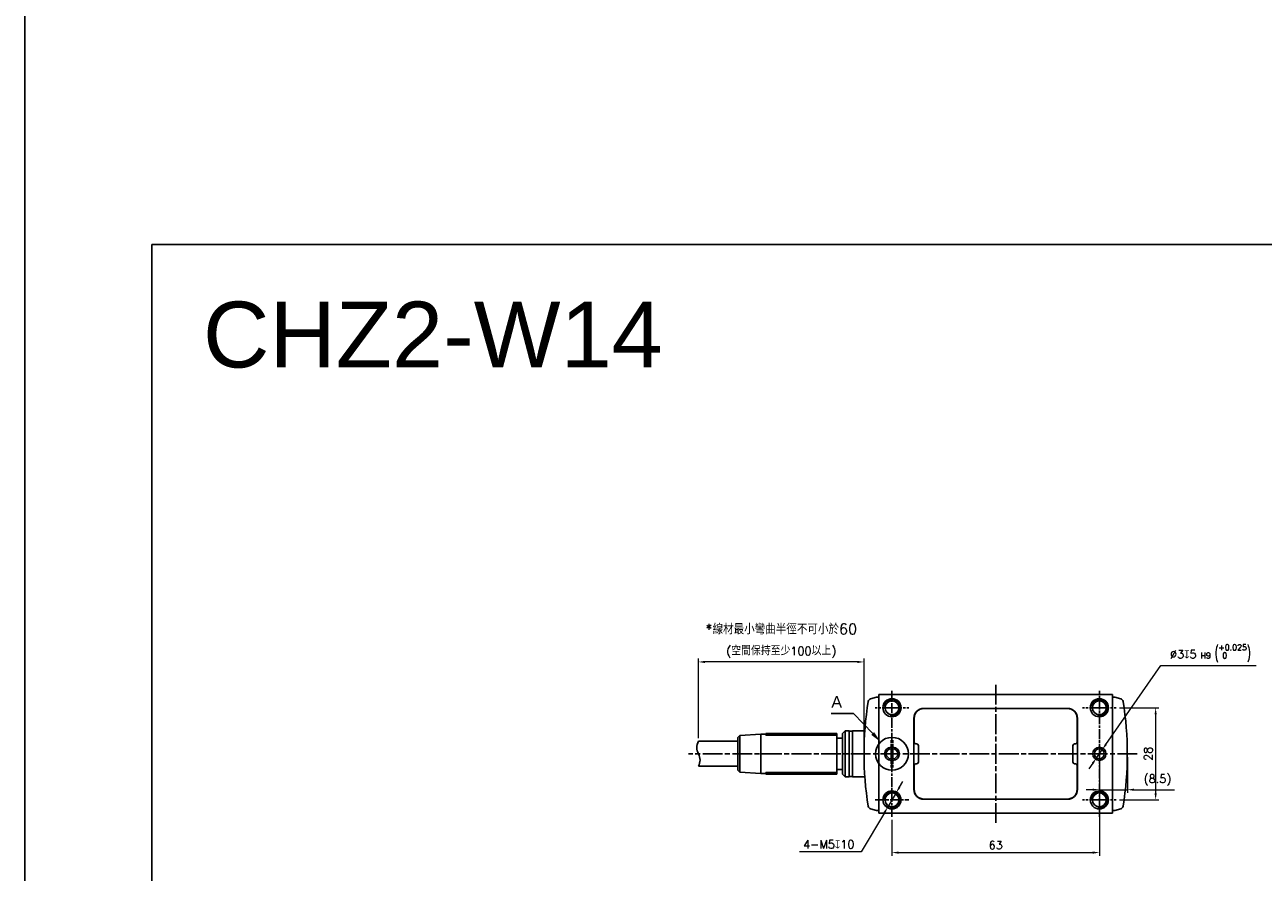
# Model space of a CAD drawing. Header units: millimetres. Extents: x 0 to 7391, y -1386 to 1500.
# Tile 30 of 127: x 4341 to 4717, y -360 to -102. Entities that reach past the tile are written whole.
import ezdxf

# ---------------------------------------------------------------- set-up
doc = ezdxf.new("R2010")
doc.units = ezdxf.units.MM
doc.header["$LTSCALE"] = 0.5
doc.linetypes.add('AM_ISO08W050', pattern=[18, 12, -1.5, 3, -1.5])
doc.linetypes.add('AM_ISO08W050x2', pattern=[9, 6, -0.75, 1.5, -0.75])
for name, color, linetype, lineweight in [('AM_5', 3, 'Continuous', 25), ('AM_7', 4, 'AM_ISO08W050', 25), ('AM_8', 1, 'Continuous', 25)]:
    doc.layers.add(name, color=color, linetype=linetype, lineweight=lineweight)
doc.styles.get("Standard").update_dxf_attribs({"font": 'arial.ttf'})
doc.styles.add('尺寸標註', font='romans.shx', dxfattribs={"bigfont": 'CHINESET.SHX'})
doc.dimstyles.new('複本 CNS2-1$0', dxfattribs={"dimtxt": 2.5, "dimasz": 2, "dimexe": 1, "dimexo": 1, "dimgap": 1, "dimtad": 1, "dimdsep": 46, "dimtxsty": '尺寸標註', "dimcen": 0, "dimclrd": 2, "dimclre": 2, "dimclrt": 3, "dimadec": 0, "dimazin": 2, "dimtp": 0.1, "dimtm": 0.1, "dimtfac": 0.71, "dimtmove": 0, "dimatfit": 0, "dimfxl": 0, "dimlwd": 13, "dimlwe": 13, "dimarcsym": 0})
doc.dimstyles.new('複本 CNS2-1$3', dxfattribs={"dimtxt": 2.5, "dimasz": 2, "dimexe": 1, "dimexo": 1, "dimgap": 1, "dimtad": 1, "dimtoh": 1, "dimdsep": 46, "dimtxsty": '尺寸標註', "dimcen": 0, "dimclrd": 2, "dimclre": 2, "dimclrt": 3, "dimadec": 0, "dimazin": 2, "dimtp": 0.1, "dimtm": 0.1, "dimtfac": 0.71, "dimtmove": 0, "dimatfit": 0, "dimfxl": 0, "dimlwd": 13, "dimlwe": 13, "dimarcsym": 0})

# ---------------------------------------------------------------- blocks, each defined once
blk = doc.blocks.new('*S489')
at = {"layer": 'AM_5'}
for p, q in [((5670.55, -301.83), (5677.32, -301.83)), ((5677.32, -301.83), (5683.12, -307.93))]:
    blk.add_line(p, q, dxfattribs=at)
at = {"layer": 'AM_5', "linetype": 'Continuous'}
blk.add_trace([(5682.7, -308.34), (5683.54, -307.53), (5685.53, -310.47)], dxfattribs=at)
at = {"layer": 'AM_5', "color": 2, "insert": (5672.18, -300.08), "char_height": 3.5, "attachment_point": 8}
blk.add_mtext('A', dxfattribs=at)
blk = doc.blocks.new('*D334')
at = {"layer": 'AM_5', "color": 2, "lineweight": 13}
for p, q in [((4667.61, -324.89), (4667.61, -354.89)), ((4604.61, -343.99), (4604.61, -354.89)), ((4606.61, -353.89), (4665.61, -353.89))]:
    blk.add_line(p, q, dxfattribs=at)
at = {"layer": 'AM_5', "color": 2}
for points in [[(4606.61, -353.56), (4606.61, -354.23), (4604.61, -353.89)], [(4665.61, -353.56), (4665.61, -354.23), (4667.61, -353.89)]]:
    blk.add_solid(points, dxfattribs=at)
at = {"layer": 'Defpoints', "color": 0}
for p in [(4667.61, -323.89), (4604.61, -342.99), (4667.61, -353.89)]:
    blk.add_point(p, dxfattribs=at)
at = {"layer": 'AM_5', "color": 3, "insert": (4636.11, -351.64), "char_height": 2.5, "attachment_point": 5, "style": '尺寸標註'}
blk.add_mtext('63', dxfattribs=at)
blk = doc.blocks.new('*D335')
at = {"layer": 'AM_5', "color": 2, "lineweight": 13}
for p, q in [((4667.61, -324.89), (4667.61, -335.79)), ((4676.11, -324.89), (4676.11, -335.79)), ((4665.61, -334.79), (4663.61, -334.79)), ((4667.61, -334.79), (4676.11, -334.79)), ((4678.11, -334.79), (4690.44, -334.79))]:
    blk.add_line(p, q, dxfattribs=at)
at = {"layer": 'AM_5', "color": 2}
for points in [[(4665.61, -334.46), (4665.61, -335.13), (4667.61, -334.79)], [(4678.11, -334.46), (4678.11, -335.13), (4676.11, -334.79)]]:
    blk.add_solid(points, dxfattribs=at)
at = {"layer": 'Defpoints', "color": 0}
for p in [(4667.61, -323.89), (4676.11, -323.89), (4676.11, -334.79)]:
    blk.add_point(p, dxfattribs=at)
at = {"layer": 'AM_5', "color": 3, "insert": (4685.27, -331.89), "char_height": 2.5, "attachment_point": 5, "style": '尺寸標註'}
blk.add_mtext('(8.5)', dxfattribs=at)
blk = doc.blocks.new('*D336')
at = {"layer": 'AM_5', "color": 2, "lineweight": 13}
for p, q in [((4673.71, -309.89), (4685.71, -309.89)), ((4684.71, -311.89), (4684.71, -335.89)), ((4673.71, -337.89), (4685.71, -337.89))]:
    blk.add_line(p, q, dxfattribs=at)
at = {"layer": 'AM_5', "color": 2}
for points in [[(4684.37, -311.89), (4685.04, -311.89), (4684.71, -309.89)], [(4684.37, -335.89), (4685.04, -335.89), (4684.71, -337.89)]]:
    blk.add_solid(points, dxfattribs=at)
at = {"layer": 'Defpoints', "color": 0}
for p in [(4672.71, -309.89), (4672.71, -337.89), (4684.71, -337.89)]:
    blk.add_point(p, dxfattribs=at)
at = {"layer": 'AM_5', "color": 3, "insert": (4682.46, -323.89), "char_height": 2.5, "attachment_point": 5, "rotation": 90, "style": '尺寸標註'}
blk.add_mtext('28', dxfattribs=at)
blk = doc.blocks.new('*D322')
at = {"layer": 'AM_5', "color": 2, "lineweight": 13}
for p, q in [((4669.61, -321.02), (4686.31, -297.05)), ((4686.31, -297.05), (4715.28, -297.05)), ((4666.75, -325.12), (4668.46, -322.66)), ((4665.6, -326.77), (4664.46, -328.41))]:
    blk.add_line(p, q, dxfattribs=at)
at = {"layer": 'AM_5', "color": 2}
for points in [[(4669.33, -320.83), (4669.88, -321.21), (4668.46, -322.66)], [(4665.33, -326.58), (4665.88, -326.96), (4666.75, -325.12)]]:
    blk.add_solid(points, dxfattribs=at)
at = {"layer": 'Defpoints', "color": 0}
for p in [(4668.46, -322.66), (4666.75, -325.12)]:
    blk.add_point(p, dxfattribs=at)
at = {"layer": 'AM_5', "color": 3, "insert": (4701.29, -293.38), "char_height": 2.5, "attachment_point": 5, "style": '尺寸標註'}
blk.add_mtext('∅3{\\Famgdt;x}5{}{\\H0.7x;\\C3; H9 {\\H2x;\\W0.5;(}\\S+0.025^  0;{\\H2x;\\W0.5;)}}', dxfattribs=at)
blk = doc.blocks.new('*D337')
at = {"layer": 'AM_5', "color": 2, "lineweight": 13}
for p, q in [((4606.9, -334.02), (4607.92, -332.3)), ((4605.88, -335.74), (4603.33, -340.04)), ((4602.31, -341.77), (4595.27, -353.64)), ((4595.27, -353.64), (4576.54, -353.64))]:
    blk.add_line(p, q, dxfattribs=at)
blk.add_arc((4604.61, -337.89), 2.5, 216.4264, 256.4126, dxfattribs=at)
at = {"layer": 'AM_5', "color": 2}
for points in [[(4606.61, -333.85), (4607.19, -334.19), (4605.88, -335.74)], [(4602.02, -341.6), (4602.6, -341.94), (4603.33, -340.04)]]:
    blk.add_solid(points, dxfattribs=at)
at = {"layer": 'Defpoints', "color": 0}
for p in [(4605.88, -335.74), (4603.33, -340.04)]:
    blk.add_point(p, dxfattribs=at)
at = {"layer": 'AM_5', "color": 3, "insert": (4585.41, -351.39), "char_height": 2.5, "attachment_point": 5, "style": '尺寸標註'}
blk.add_mtext('4-M5{\\Famgdt;x}10', dxfattribs=at)
blk = doc.blocks.new('*D502')
at = {"layer": 'AM_5', "color": 2, "lineweight": 13}
for p, q in [((4545.81, -319.09), (4545.81, -294.99)), ((4594.11, -295.99), (4547.81, -295.99)), ((4596.11, -322.89), (4596.11, -294.99))]:
    blk.add_line(p, q, dxfattribs=at)
at = {"layer": 'AM_5', "color": 2}
for points in [[(4547.81, -295.65), (4547.81, -296.32), (4545.81, -295.99)], [(4594.11, -295.65), (4594.11, -296.32), (4596.11, -295.99)]]:
    blk.add_solid(points, dxfattribs=at)
at = {"layer": 'Defpoints', "color": 0}
for p in [(4545.81, -295.99), (4545.81, -320.09), (4596.11, -323.89)]:
    blk.add_point(p, dxfattribs=at)
at = {"layer": 'AM_5', "color": 3, "insert": (4570.96, -293.08), "char_height": 2.5, "attachment_point": 5, "style": '尺寸標註'}
blk.add_mtext('(空間保持至少100以上)', dxfattribs=at)

msp = doc.modelspace()

# ---------------------------------------------------------------- linework, layer by layer
at = {"color": 7, "linetype": 'Continuous', "lineweight": 25}
for p, q in [((4598.107, -307.179), (4599.882, -306.704)), ((4600.089, -306.671), (4600.606, -306.644)), ((4600.606, -306.394), (4600.606, -305.894)), ((4600.606, -305.894), (4671.606, -305.894)), ((4600.606, -306.394), (4600.606, -341.394)), ((4671.606, -305.894), (4671.606, -306.394)), ((4671.606, -306.394), (4671.606, -341.394)), ((4671.606, -306.644), (4672.122, -306.671)), ((4672.329, -306.704), (4674.104, -307.179)), ((4597.106, -309.787), (4597.106, -309.769)), ((4657.956, -310.094), (4614.256, -310.094)), ((4614.356, -310.144), (4633.606, -310.144)), ((4633.606, -310.144), (4633.613, -310.094)), ((4633.606, -310.144), (4638.606, -310.144)), ((4638.606, -310.144), (4638.598, -310.094)), ((4638.606, -310.144), (4657.856, -310.144)), ((4675.106, -309.769), (4675.106, -309.787)), ((4611.256, -313.094), (4611.256, -334.694)), ((4611.356, -320.394), (4611.356, -313.144)), ((4660.856, -313.144), (4660.856, -320.394)), ((4660.956, -334.694), (4660.956, -313.094)), ((4558.344, -318.356), (4557.806, -318.894)), ((4557.806, -328.894), (4557.806, -318.894)), ((4564.806, -317.894), (4558.344, -318.356)), ((4558.344, -323.894), (4558.344, -318.356)), ((4566.306, -317.894), (4564.806, -317.894)), ((4564.806, -323.894), (4564.806, -317.894)), ((4566.306, -317.694), (4566.306, -318.237)), ((4566.306, -317.694), (4587.806, -317.694)), ((4587.806, -318.237), (4566.306, -318.237)), ((4587.806, -317.694), (4587.806, -318.237)), ((4587.806, -329.551), (4587.806, -318.237)), ((4589.606, -319.144), (4587.806, -319.144)), ((4590.411, -316.894), (4589.606, -317.699)), ((4589.606, -330.089), (4589.606, -317.699)), ((4591.606, -316.894), (4590.411, -316.894)), ((4590.411, -330.894), (4590.411, -316.894)), ((4591.606, -330.894), (4591.606, -316.894)), ((4592.606, -316.994), (4591.606, -316.994)), ((4596.351, -316.894), (4592.606, -316.894)), ((4592.606, -330.894), (4592.606, -316.894)), ((4557.806, -320.094), (4545.806, -320.094)), ((4604.356, -321.894), (4604.856, -321.894)), ((4604.356, -322.394), (4604.356, -321.894)), ((4604.856, -322.394), (4604.356, -322.394)), ((4604.856, -322.394), (4604.856, -321.894)), ((4611.856, -320.894), (4612.156, -320.894)), ((4612.656, -321.394), (4612.656, -321.894)), ((4612.656, -321.894), (4612.656, -325.894)), ((4659.556, -321.894), (4659.556, -321.394)), ((4659.556, -321.894), (4659.556, -325.894)), ((4660.056, -320.894), (4660.356, -320.894)), ((4558.344, -329.433), (4558.344, -323.894)), ((4564.806, -329.894), (4564.806, -323.894)), ((4604.356, -325.894), (4604.356, -325.394)), ((4604.356, -325.394), (4604.856, -325.394)), ((4604.856, -325.894), (4604.356, -325.894)), ((4604.856, -325.894), (4604.856, -325.394)), ((4612.156, -326.894), (4611.856, -326.894)), ((4612.656, -325.894), (4612.656, -326.394)), ((4659.556, -326.394), (4659.556, -325.894)), ((4660.356, -326.894), (4660.056, -326.894)), ((4545.806, -327.694), (4557.806, -327.694)), ((4557.806, -328.894), (4558.344, -329.433)), ((4558.344, -329.433), (4564.806, -329.894)), ((4564.806, -329.894), (4566.306, -329.894)), ((4566.306, -329.551), (4587.806, -329.551)), ((4566.306, -329.551), (4566.306, -330.094)), ((4566.306, -330.094), (4587.806, -330.094)), ((4587.806, -328.644), (4589.606, -328.644)), ((4587.806, -329.551), (4587.806, -330.094)), ((4589.606, -330.089), (4590.411, -330.894)), ((4590.411, -330.894), (4591.606, -330.894)), ((4591.606, -330.794), (4592.606, -330.794)), ((4592.606, -330.894), (4596.351, -330.894)), ((4611.356, -334.644), (4611.356, -327.394)), ((4660.856, -327.394), (4660.856, -334.644)), ((4597.106, -338.019), (4597.106, -338.001)), ((4614.256, -337.694), (4657.956, -337.694)), ((4633.606, -337.644), (4614.356, -337.644)), ((4633.606, -337.644), (4638.606, -337.644)), ((4633.613, -337.694), (4633.606, -337.644)), ((4638.598, -337.694), (4638.606, -337.644)), ((4657.856, -337.644), (4638.606, -337.644)), ((4675.106, -338.001), (4675.106, -338.019)), ((4599.882, -341.084), (4598.107, -340.609)), ((4600.606, -341.144), (4600.089, -341.117)), ((4600.606, -341.894), (4600.606, -341.394)), ((4671.606, -341.894), (4600.606, -341.894)), ((4672.122, -341.117), (4671.606, -341.144)), ((4671.606, -341.394), (4671.606, -341.894)), ((4674.104, -340.609), (4672.329, -341.084))]:
    msp.add_line(p, q, dxfattribs=at)
at = {"color": 1}
msp.add_lwpolyline([(4341.141, 1359.753), (4927.627, 1359.753), (4927.627, -881.084), (4341.141, -881.084)], close=True, dxfattribs=at)
msp.add_lwpolyline([(4379.766, -169.203), (4858.751, -169.203), (4858.751, -834.08), (4379.766, -834.08)], close=True)
at = {"color": 7, "linetype": 'Continuous', "lineweight": 25, "flags": 128}
for points in [[(4597.115, -309.721), (4597.108, -309.745), (4597.106, -309.769)], [(4621.607, -310.144), (4621.625, -310.142), (4622.606, -310.094)], [(4649.606, -310.094), (4650.586, -310.142), (4650.604, -310.144)], [(4675.106, -309.769), (4675.103, -309.745), (4675.096, -309.721)], [(4597.106, -338.019), (4597.108, -338.043), (4597.115, -338.067)], [(4622.606, -337.694), (4621.625, -337.646), (4621.607, -337.644)], [(4650.604, -337.644), (4650.586, -337.646), (4649.606, -337.694)], [(4675.096, -338.067), (4675.103, -338.043), (4675.106, -338.019)]]:
    msp.add_lwpolyline(points, dxfattribs=at)
at = {"color": 7}
for centre in [(4604.606, -309.894), (4667.606, -309.894), (4604.606, -337.894), (4667.606, -337.894)]:
    msp.add_circle(centre, 2.75, dxfattribs=at)
at = {"color": 7, "linetype": 'Continuous', "lineweight": 25}
for centre, radius in [((4604.606, -309.894), 2.1), ((4667.606, -309.894), 2.1), ((4667.606, -323.894), 2), ((4667.606, -323.894), 1.5), ((4604.606, -337.894), 2.1), ((4667.606, -337.894), 2.1)]:
    msp.add_circle(centre, radius, dxfattribs=at)
for centre, radius, start, end in [((4696.106, -323.894), 100, 170.84665, 189.15335), ((4598.366, -308.145), 1, 105, 170.84665), ((4600.141, -307.67), 1, 93, 105), ((4672.07, -307.67), 1, 75, 87), ((4673.845, -308.145), 1, 9.15335, 75), ((4576.106, -323.894), 100, 350.84665, 9.15335), ((4614.256, -313.094), 3, 90, 180), ((4614.356, -313.144), 3, 90, 180), ((4657.856, -313.144), 3, 0, 90), ((4657.956, -313.094), 3, 0, 90), ((4604.356, -323.894), 2, 90, 270), ((4604.356, -323.894), 1.5, 90, 270), ((4604.856, -323.894), 2, 270, 90), ((4604.856, -323.894), 1.5, 270, 90), ((4611.856, -320.394), 0.5, 180, 270), ((4612.156, -321.394), 0.5, 0, 90), ((4660.056, -321.394), 0.5, 90, 180), ((4660.356, -320.394), 0.5, 270, 0), ((4611.856, -327.394), 0.5, 90, 180), ((4612.156, -326.394), 0.5, 270, 0), ((4660.056, -326.394), 0.5, 180, 270), ((4660.356, -327.394), 0.5, 0, 90), ((4614.256, -334.694), 3, 180, 270), ((4614.356, -334.644), 3, 180, 270), ((4657.856, -334.644), 3, 270, 0), ((4657.956, -334.694), 3, 270, 0), ((4598.366, -339.643), 1, 189.15335, 255), ((4600.141, -340.118), 1, 255, 267), ((4672.07, -340.118), 1, 273, 285), ((4673.845, -339.643), 1, 285, 350.84665)]:
    msp.add_arc(centre, radius, start, end, dxfattribs=at)
at = {"color": 3, "linetype": 'Continuous', "lineweight": 25}
for centre in [(4604.606, -309.894), (4667.606, -309.894), (4604.606, -337.894), (4667.606, -337.894)]:
    msp.add_arc(centre, 2.5, 256.41264, 171.49741, dxfattribs=at)
at = {"color": 7}
msp.add_spline([(4545.806, -320.094), (4545.306, -321.994), (4546.306, -325.794), (4545.806, -327.694)], degree=3, dxfattribs=at)
at = {"layer": 'AM_7'}
for p, q in [((4636.106, -302.894), (4636.106, -344.894)), ((4679.106, -323.894), (4542.806, -323.894))]:
    msp.add_line(p, q, dxfattribs=at)
at = {"layer": 'AM_7', "linetype": 'AM_ISO08W050x2'}
for p, q in [((4604.606, -342.994), (4604.606, -304.794)), ((4667.606, -323.894), (4667.606, -304.794)), ((4604.606, -309.894), (4599.506, -309.894)), ((4604.606, -309.894), (4609.706, -309.894)), ((4667.606, -309.894), (4662.506, -309.894)), ((4667.606, -309.894), (4672.706, -309.894)), ((4604.356, -323.894), (4604.356, -319.394)), ((4604.856, -323.894), (4604.856, -319.394)), ((4604.356, -323.894), (4604.356, -328.394)), ((4604.856, -323.894), (4604.856, -328.394)), ((4667.606, -323.894), (4667.606, -342.994)), ((4599.506, -337.894), (4609.706, -337.894)), ((4667.606, -337.894), (4662.506, -337.894)), ((4667.606, -337.894), (4672.706, -337.894))]:
    msp.add_line(p, q, dxfattribs=at)
at = {"layer": 'AM_8'}
msp.add_circle((4604.606, -323.894), 5, dxfattribs=at)

# ---------------------------------------------------------------- block references
at = {"layer": 'AM_5'}
msp.add_blockref('*S489', (-1084.372, -9.802), dxfattribs=at)

# ---------------------------------------------------------------- texts
msp.add_text('CHZ2-W14', height=20).set_placement((4395.288, -206.547))
at = {"color": 1, "insert": (4570.956, -285.986), "char_height": 3.2, "attachment_point": 5, "style": '尺寸標註'}
msp.add_mtext('*線材最小彎曲半徑不可小於60', dxfattribs=at)

# ---------------------------------------------------------------- dimensions: what is measured, and where the dimension line sits
at = {"layer": 'AM_5'}
for p1, p2, text, override, picture, middle in [((4666.748, -325.125), (4668.463, -322.663), '<>{\\Famgdt;x}5{}{\\H0.7x;\\C3; H9 {\\H2x;\\W0.5;(}\\S+0.025^  0;{\\H2x;\\W0.5;)}}', {"dimtp": 0.02, "dimtm": 0, "dimtdec": 3}, '*D322', (4701.294, -297.05)), ((4605.88, -335.743), (4603.331, -340.045), '4-M<>{\\Famgdt;x}10', {"dimpost": '<>'}, '*D337', (4585.405, -353.638))]:
    dim = msp.add_diameter_dim_2p(p1=p1, p2=p2, text=text, dimstyle='複本 CNS2-1$3', override=override, dxfattribs=at)
    dim.commit()
    dim.dimension.update_dxf_attribs({"geometry": picture, "text_midpoint": middle, "dimtype": 163})
dim = msp.add_linear_dim(base=(4545.806, -295.986), p1=(4596.106, -323.894), p2=(4545.806, -320.094), text='(空間保持至少100以上)', dimstyle='複本 CNS2-1$0', override={"dimpost": ''}, dxfattribs=at)
dim.commit()
dim.dimension.update_dxf_attribs({"geometry": '*D502', "text_midpoint": (4570.956, -293.082)})
dim = msp.add_aligned_dim(p1=(4672.706, -309.894), p2=(4672.706, -337.894), distance=12, dimstyle='複本 CNS2-1$0', dxfattribs=at)
dim.commit()
dim.dimension.update_dxf_attribs({"geometry": '*D336', "text_midpoint": (4682.456, -323.894)})
dim = msp.add_linear_dim(base=(4667.606, -353.894), p1=(4604.606, -342.994), p2=(4667.606, -323.894), dimstyle='複本 CNS2-1$0', dxfattribs=at)
dim.commit()
dim.dimension.update_dxf_attribs({"geometry": '*D334', "text_midpoint": (4636.106, -351.644)})
dim = msp.add_linear_dim(base=(4676.106, -334.794), p1=(4667.606, -323.894), p2=(4676.106, -323.894), text='(<>)', dimstyle='複本 CNS2-1$0', override={"dimtix": 1}, dxfattribs=at)
dim.commit()
dim.dimension.update_dxf_attribs({"geometry": '*D335', "text_midpoint": (4685.272, -334.794), "dimtype": 160})

doc.saveas('drawing.dxf')
